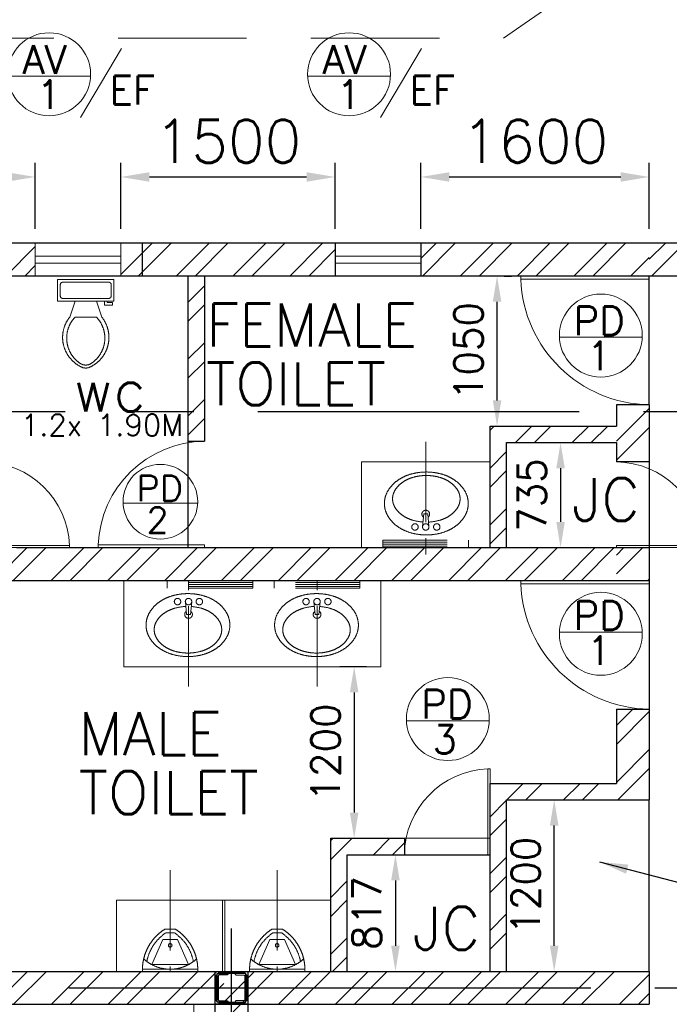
# Model space of a CAD drawing. Header units: inches. Extents: x 306235 to 1392759, y -66369 to 421098.
# Tile 7 of 91: x 317973 to 322522, y -10924 to -4035. Entities that reach past the tile are written whole.
import ezdxf
from ezdxf.enums import TextEntityAlignment as Align

# ---------------------------------------------------------------- set-up
doc = ezdxf.new("R2010")
doc.units = ezdxf.units.IN
doc.header["$LTSCALE"] = 1800
doc.header["$MEASUREMENT"] = 0
for name, pattern in [('1 NORTH ELEVATION$0$NORTH ELEVATION$0$HIDDEN', [0.375, 0.25, -0.125]), ('CENTER', [2, 1.25, -0.25, 0.25, -0.25]), ('DASHED', [0.75, 0.5, -0.25])]:
    doc.linetypes.add(name, pattern=pattern)
doc.layers.get('0').update_dxf_attribs({"color": 253, "lineweight": 9})
for name, color, linetype, lineweight in [('0a', 7, 'Continuous', 9), ('1', 7, 'Continuous', 18), ('A-DOOR', 31, 'Continuous', 9), ('A-DOOR TAG', 3, 'Continuous', 15), ('CCONTHIN', 15, '1 NORTH ELEVATION$0$NORTH ELEVATION$0$HIDDEN', 13), ('CHAT', 11, 'Continuous', 13), ('CL', 8, 'CENTER', 15), ('DOOR', 235, 'Continuous', 13), ('OPENING EO', 2, 'Continuous', 18), ('STAIR', 2, 'Continuous', 18), ('WALL HATCH', 251, 'Continuous', 13), ('WIN', 31, 'Continuous', 13)]:
    doc.layers.add(name, color=color, linetype=linetype, lineweight=lineweight)
for name, color, linetype in [('COL', 1, 'Continuous'), ('DIM', 4, 'Continuous'), ('GRID', 251, 'CENTER'), ('TEXT', 3, 'Continuous'), ('WALL', 6, 'Continuous'), ('WALL1', 6, 'Continuous')]:
    doc.layers.add(name, color=color, linetype=linetype)
doc.styles.add('ROAMNS', font='ROMANS.shx')
doc.styles.add('ROMANS', font='romans.shx')
doc.linetypes.add('FENCELINE1', pattern='A,0.25,-0.1,[133,ltypeshp.shx,S=0.1,R=0,X=-0.1,Y=0],-0.1,1', length=1.45)
doc.dimstyles.new('DIM INT 1', dxfattribs={"dimtxt": 300, "dimasz": 200, "dimexe": 100, "dimexo": 100, "dimgap": 100, "dimtad": 1, "dimdec": 0, "dimzin": 13, "dimdsep": 46, "dimlunit": 5, "dimtxsty": 'ROAMNS', "dimblk1": 'CLOSEDBLANK', "dimcen": 0.09, "dimclrd": 9, "dimclre": 9, "dimclrt": 4, "dimadec": 0, "dimazin": 0, "dimtfac": 1, "dimtdec": 0, "dimtix": 1, "dimtmove": 2, "dimatfit": 3, "dimfxl": 1, "dimtolj": 1, "dimtzin": 13, "dimarcsym": 0})
doc.dimstyles.new('DIM INT 2', dxfattribs={"dimtxt": 200, "dimasz": 180, "dimexe": 100, "dimexo": 100, "dimgap": 100, "dimtad": 1, "dimdec": 0, "dimzin": 13, "dimdsep": 46, "dimlunit": 5, "dimtxsty": 'ROAMNS', "dimcen": 0.09, "dimclrd": 9, "dimclre": 9, "dimclrt": 4, "dimadec": 0, "dimazin": 0, "dimtfac": 1, "dimtdec": 0, "dimtix": 1, "dimtmove": 2, "dimatfit": 3, "dimfxl": 1, "dimtolj": 1, "dimtzin": 13, "dimarcsym": 0})
pattern_1 = [(45, (-125722.24, -189145.74), (-198.87378, 198.87378), []), (45, (-125589.66, -189145.74), (-198.87378, 198.87378), [])]

# ---------------------------------------------------------------- blocks, each defined once
blk = doc.blocks.new('*D576')
at = {"layer": 'Defpoints', "color": 0, "transparency": 16777216}
for p in [(318081.6, -5135.7), (317456.6, -5598.7), (318081.6, -5598.7)]:
    blk.add_point(p, dxfattribs=at)
at = {"layer": 'DIM', "color": 9, "lineweight": -2, "transparency": 16777216}
for p, q in [((317869.1, -3921.5), (316912, -3921.5)), ((317769.1, -5135.7), (317869.1, -3921.5)), ((317456.6, -5498.7), (317456.6, -5035.7)), ((318081.6, -5498.7), (318081.6, -5035.7)), ((317656.6, -5135.7), (317881.6, -5135.7))]:
    blk.add_line(p, q, dxfattribs=at)
at = {"layer": 'DIM', "color": 9, "transparency": 16777216}
for points in [[(317656.6, -5102.3), (317656.6, -5169), (317456.6, -5135.7)], [(317881.6, -5102.3), (317881.6, -5169), (318081.6, -5135.7)]]:
    blk.add_solid(points, dxfattribs=at)
at = {"layer": 'DIM', "color": 4, "transparency": 16777216, "insert": (317390.5, -3671.5), "char_height": 300, "attachment_point": 5, "style": 'ROAMNS'}
blk.add_mtext('\\A1;625', dxfattribs=at)
blk = doc.blocks.new('_ClosedBlank')
at = {"color": 0, "linetype": 'ByBlock', "lineweight": -2}
for p, q in [((-1, 0.167), (0, 0)), ((-1, 0.167), (-1, -0.167)), ((0, 0), (-1, -0.167))]:
    blk.add_line(p, q, dxfattribs=at)
blk = doc.blocks.new('*D577')
at = {"layer": 'Defpoints', "color": 0, "transparency": 16777216}
for p in [(320181.6, -5135.7), (318681.6, -5598.7), (320181.6, -5598.7)]:
    blk.add_point(p, dxfattribs=at)
at = {"layer": 'DIM', "color": 9, "lineweight": -2, "transparency": 16777216}
for p, q in [((318681.6, -5498.7), (318681.6, -5035.7)), ((320181.6, -5498.7), (320181.6, -5035.7)), ((318881.6, -5135.7), (319981.6, -5135.7))]:
    blk.add_line(p, q, dxfattribs=at)
at = {"layer": 'DIM', "color": 9, "transparency": 16777216}
for points in [[(318881.6, -5102.3), (318881.6, -5169), (318681.6, -5135.7)], [(319981.6, -5102.3), (319981.6, -5169), (320181.6, -5135.7)]]:
    blk.add_solid(points, dxfattribs=at)
at = {"layer": 'DIM', "color": 4, "transparency": 16777216, "insert": (319431.6, -4885.7), "char_height": 300, "attachment_point": 5, "style": 'ROAMNS'}
blk.add_mtext('\\A1;1500', dxfattribs=at)
blk = doc.blocks.new('*D578')
at = {"layer": 'Defpoints', "color": 0, "transparency": 16777216}
for p in [(322381.6, -5135.7), (320781.6, -5598.7), (322381.6, -5598.7)]:
    blk.add_point(p, dxfattribs=at)
at = {"layer": 'DIM', "color": 9, "lineweight": -2, "transparency": 16777216}
for p, q in [((320781.6, -5498.7), (320781.6, -5035.7)), ((322381.6, -5498.7), (322381.6, -5035.7)), ((320981.6, -5135.7), (322181.6, -5135.7))]:
    blk.add_line(p, q, dxfattribs=at)
at = {"layer": 'DIM', "color": 9, "transparency": 16777216}
for points in [[(320981.6, -5102.3), (320981.6, -5169), (320781.6, -5135.7)], [(322181.6, -5102.3), (322181.6, -5169), (322381.6, -5135.7)]]:
    blk.add_solid(points, dxfattribs=at)
at = {"layer": 'DIM', "color": 4, "transparency": 16777216, "insert": (321581.6, -4885.7), "char_height": 300, "attachment_point": 5, "style": 'ROAMNS'}
blk.add_mtext('\\A1;1600', dxfattribs=at)
blk = doc.blocks.new('SERVICE BUILDING-ARCH$0$dd1')
at = {"layer": 'DOOR'}
blk.add_lwpolyline([(-1000, 975), (0, 975), (0, 1000), (-1000, 1000)], close=True, dxfattribs=at)
blk.add_arc((13.4, 1014.1), 1014.2, 182.20927, 269.24117, dxfattribs=at)
blk = doc.blocks.new('*U574')
for p, q in [((9.5, -7), (9.5, -3)), ((-10, -9.5), (-8, -9.5)), ((-10, -10.5), (-10, -9.5)), ((-7, -10.5), (-10, -10.5)), ((-8, -9.5), (-8, -9)), ((-7, -9), (-7, -10.5)), ((-4, -9), (-6, -15)), ((4, -9), (6, -15)), ((4, -15), (-4, -15))]:
    blk.add_line(p, q)
blk.add_lwpolyline([(10.5, -9), (10.5, -1), (-10.5, -1), (-10.5, -9)], close=True)
for points in [[(-9.5, -3), (-9.5, -7)], [(8.5, -2), (-8.5, -2)], [(-8.5, -8), (8.5, -8)]]:
    blk.add_lwpolyline(points)
for centre, radius, start, end in [((-8.62, -2.88), 0.884, 81.8699, 188.1301), ((8.62, -2.88), 0.884, 351.8699, 98.1301), ((-8.62, -7.12), 0.884, 171.8699, 278.1301), ((8.62, -7.12), 0.884, 261.8699, 8.1301), ((3.52, -22.58), 12.17, 141.4691, 247.9714), ((4.2, -22.82), 11.33, 136.3677, 238.9468), ((-3.52, -22.58), 12.17, 292.0284, 38.5307), ((-4.2, -22.82), 11.33, 301.053, 43.6321), ((0, -28.88), 4, 245.7318, 294.2682), ((0, -30), 4, 254.8605, 285.1395)]:
    blk.add_arc(centre, radius, start, end)
blk = doc.blocks.new('*U560')
for p, q in [((-27.5, 308.1), (42.7, 308.1)), ((-20.1, 282.7), (35.4, 282.7)), ((-43.2, 235.2), (-121, 59.3)), ((-43.2, 235.2), (58.4, 235.2)), ((58.4, 235.2), (136.2, 59.3)), ((-186, 28.7), (201.3, 28.7)), ((-186, 28.7), (-186, 11.7)), ((-186, 11.7), (201.3, 11.7)), ((-121, 59.3), (136.2, 59.3)), ((201.3, 11.7), (201.3, 28.7))]:
    blk.add_line(p, q)
blk.add_circle((7.1, 194.1), 12.7)
for centre, radius, start, end in [((148.1, 23.8), 334.2, 121.69705, 179.15509), ((148.1, 23.8), 308.8, 123.0108, 169.30552), ((-132.8, 23.8), 308.8, 10.69448, 56.9892), ((-132.8, 23.8), 334.2, 0.84491, 58.30295), ((7.6, 299.7), 272.6, 227.25197, 312.74803)]:
    blk.add_arc(centre, radius, start, end)
blk = doc.blocks.new('*D590')
at = {"color": 9, "lineweight": -2, "transparency": 16777216}
for p, q in [((321569.8, -6993.7), (321860.3, -6993.7)), ((321760.3, -7173.7), (321760.3, -7548.7)), ((321569.8, -7728.7), (321860.3, -7728.7))]:
    blk.add_line(p, q, dxfattribs=at)
at = {"color": 9, "transparency": 16777216}
for points in [[(321730.3, -7173.7), (321790.3, -7173.7), (321760.3, -6993.7)], [(321730.3, -7548.7), (321790.3, -7548.7), (321760.3, -7728.7)]]:
    blk.add_solid(points, dxfattribs=at)
at = {"layer": 'Defpoints', "color": 0, "transparency": 16777216}
for p in [(321469.8, -6993.7), (321469.8, -7728.7), (321760.3, -7728.7)]:
    blk.add_point(p, dxfattribs=at)
at = {"color": 4, "transparency": 16777216, "insert": (321560.3, -7361.2), "char_height": 200, "attachment_point": 5, "rotation": 90, "style": 'ROAMNS'}
blk.add_mtext('\\A1;735', dxfattribs=at)
blk = doc.blocks.new('*D591')
at = {"color": 9, "lineweight": -2, "transparency": 16777216}
for p, q in [((320401.6, -8561.9), (320215.3, -8561.9)), ((320315.3, -8741.9), (320315.3, -9581.9)), ((320251.6, -9761.9), (320415.3, -9761.9))]:
    blk.add_line(p, q, dxfattribs=at)
at = {"color": 9, "transparency": 16777216}
for points in [[(320285.3, -8741.9), (320345.3, -8741.9), (320315.3, -8561.9)], [(320285.3, -9581.9), (320345.3, -9581.9), (320315.3, -9761.9)]]:
    blk.add_solid(points, dxfattribs=at)
at = {"layer": 'Defpoints', "color": 0, "transparency": 16777216}
for p in [(320501.6, -8561.9), (320151.6, -9761.9), (320315.3, -9761.9)]:
    blk.add_point(p, dxfattribs=at)
at = {"color": 4, "transparency": 16777216, "insert": (320115.3, -9161.9), "char_height": 200, "attachment_point": 5, "rotation": 90, "style": 'ROAMNS'}
blk.add_mtext('\\A1;1200', dxfattribs=at)
blk = doc.blocks.new('*D592')
at = {"color": 9, "lineweight": -2, "transparency": 16777216}
for p, q in [((320494.8, -9876.9), (320704.3, -9876.9)), ((320604.3, -10056.9), (320604.3, -10513.7)), ((320494.8, -10693.7), (320704.3, -10693.7))]:
    blk.add_line(p, q, dxfattribs=at)
at = {"color": 9, "transparency": 16777216}
for points in [[(320574.3, -10056.9), (320634.3, -10056.9), (320604.3, -9876.9)], [(320574.3, -10513.7), (320634.3, -10513.7), (320604.3, -10693.7)]]:
    blk.add_solid(points, dxfattribs=at)
at = {"layer": 'Defpoints', "color": 0, "transparency": 16777216}
for p in [(320394.8, -9876.9), (320394.8, -10693.7), (320604.3, -10693.7)]:
    blk.add_point(p, dxfattribs=at)
at = {"color": 4, "transparency": 16777216, "insert": (320404.3, -10285.3), "char_height": 200, "attachment_point": 5, "rotation": 90, "style": 'ROAMNS'}
blk.add_mtext('\\A1;817', dxfattribs=at)
blk = doc.blocks.new('*D589')
at = {"color": 9, "lineweight": -2, "transparency": 16777216}
for p, q in [((321811.3, -9493.7), (321815.8, -9493.7)), ((321715.8, -10513.7), (321715.8, -9673.7)), ((321811.3, -10693.7), (321815.8, -10693.7))]:
    blk.add_line(p, q, dxfattribs=at)
at = {"color": 9, "transparency": 16777216}
for points in [[(321685.8, -9673.7), (321745.8, -9673.7), (321715.8, -9493.7)], [(321685.8, -10513.7), (321745.8, -10513.7), (321715.8, -10693.7)]]:
    blk.add_solid(points, dxfattribs=at)
at = {"layer": 'Defpoints', "color": 0, "transparency": 16777216}
for p in [(321711.3, -9493.7), (321715.8, -9493.7), (321711.3, -10693.7)]:
    blk.add_point(p, dxfattribs=at)
at = {"color": 4, "transparency": 16777216, "insert": (321515.8, -10093.7), "char_height": 200, "attachment_point": 5, "rotation": 90, "style": 'ROAMNS'}
blk.add_mtext('\\A1;1200', dxfattribs=at)
blk = doc.blocks.new('*D593')
at = {"color": 9, "lineweight": -2, "transparency": 16777216}
for p, q in [((321366.6, -5828.7), (321415.8, -5828.7)), ((321315.8, -6698.7), (321315.8, -6008.7)), ((321366.6, -6878.7), (321415.8, -6878.7))]:
    blk.add_line(p, q, dxfattribs=at)
at = {"color": 9, "transparency": 16777216}
for points in [[(321285.8, -6008.7), (321345.8, -6008.7), (321315.8, -5828.7)], [(321285.8, -6698.7), (321345.8, -6698.7), (321315.8, -6878.7)]]:
    blk.add_solid(points, dxfattribs=at)
at = {"layer": 'Defpoints', "color": 0, "transparency": 16777216}
for p in [(321266.6, -5828.7), (321315.8, -5828.7), (321266.6, -6878.7)]:
    blk.add_point(p, dxfattribs=at)
at = {"color": 4, "transparency": 16777216, "insert": (321115.8, -6353.7), "char_height": 200, "attachment_point": 5, "rotation": 90, "style": 'ROAMNS'}
blk.add_mtext('\\A1;1050', dxfattribs=at)
blk = doc.blocks.new('Stub column')
at = {"layer": 'COL', "linetype": 'ByBlock'}
for p, q in [((-108, 90), (-108, -90)), ((-108, 90), (-100, 90)), ((-108, 90), (-100, 90)), ((-108, 90), (-108, -90)), ((-25, 100), (-100, 100)), ((-100, 100), (-100, -100)), ((-100, 100), (-100, -100)), ((-25, 100), (-100, 100)), ((90, 108), (-90, 108)), ((-90, 100), (-90, 108)), ((-90, 100), (-90, 108)), ((-25, 100), (100, 100)), ((90, 100), (90, 108)), ((100, 100), (100, -100)), ((108, 90), (100, 90)), ((108, 90), (108, -90)), ((-108, -90), (-100, -90)), ((-108, -90), (-100, -90)), ((-100, -100), (-25, -100)), ((-100, -100), (-25, -100)), ((-90, -100), (-90, -108)), ((-90, -100), (-90, -108)), ((90, -108), (-90, -108)), ((100, -100), (-25, -100)), ((90, -100), (90, -108)), ((108, -90), (100, -90))]:
    blk.add_line(p, q, dxfattribs=at)
for points in [[(-25, -100), (-25, -96.7, 0.401544), (-30.7, -90.8), (-88.3, -88.2, -0.401544), (-94, -82.3), (-94, 82.3, -0.401544), (-88.3, 88.2), (-30.7, 90.8, 0.401544), (-25, 96.7), (-25, 100)], [(-25, -100), (-25, -96.7, 0.401544), (-30.7, -90.8), (-88.3, -88.2, -0.401544), (-94, -82.3), (-94, 82.3, -0.401544), (-88.3, 88.2), (-30.7, 90.8, 0.401544), (-25, 96.7), (-25, 100)], [(25, -100), (25, -96.7, -0.401544), (30.7, -90.8), (88.3, -88.2, 0.401544), (94, -82.3), (94, 82.3, 0.401544), (88.3, 88.2), (30.7, 90.8, -0.401544), (25, 96.7), (25, 100)]]:
    blk.add_lwpolyline(points, format="xyb", dxfattribs=at)
blk = doc.blocks.new('SC-01& LIFT')
at = {"layer": 'WALL HATCH'}
h = blk.add_hatch(dxfattribs=at)
h.set_pattern_fill('ANSI32', color=256, scale=750, style=0)
h.set_pattern_definition([(45, (-441363.83, -169222.05), (-198.87378, 198.87378), []), (45, (-441231.25, -169222.05), (-198.87378, 198.87378), [])])
edge = h.paths.add_edge_path()
edge.add_arc((3522.5, -33583100.1), 33587860.1, 89.99990191, 90.00029426, ccw=False)
edge.add_line((3580, 4760), (3580, 9000))
edge.add_line((3580, 9000), (3350, 9000))
edge.add_line((3350, 9000), (3350, 4760))
at = {"layer": 'COL'}
blk.add_lwpolyline([(3350, 9085), (3580, 9085), (3580, 8855), (3350, 8855)], close=True, dxfattribs=at)
at = {"layer": 'STAIR', "linetype": 'FENCELINE1', "ltscale": 0.25}
blk.add_line((3200, 8855), (3200, 5396.1), dxfattribs=at)
at = {"layer": 'WALL', "flags": 128}
blk.add_lwpolyline([(3580, 9000), (3580, 4710), (3350, 4710), (3350, 9000)], dxfattribs=at)
at = {"layer": 'COL', "xscale": -1, "rotation": 180}
blk.add_blockref('Stub column', (3465, 8970), dxfattribs=at)

msp = doc.modelspace()

# ---------------------------------------------------------------- hatches: boundary and pattern name
at = {"layer": 'WALL HATCH'}
h = msp.add_hatch(dxfattribs=at)
h.set_pattern_fill('ANSI32', color=256, scale=750, style=0)
h.set_pattern_definition([(45, (-150584.2, -160863.58), (-198.87378, 198.87378), []), (45, (-150451.62, -160863.58), (-198.87378, 198.87378), [])])
h.paths.add_polyline_path([(316856.6, -5828.7), (316856.6, -5598.7), (315216.6, -5598.7), (315216.6, -5828.7)])
h.paths.add_polyline_path([(318081.6, -5828.7), (318081.6, -5598.7), (317456.6, -5598.7), (317456.6, -5828.7)])
h.paths.add_polyline_path([(320781.6, -5598.7), (320781.6, -5828.7), (322381.6, -5828.7), (322381.6, -5598.7)])
h.paths.add_polyline_path([(320181.6, -5828.7), (320181.6, -5598.7), (318681.6, -5598.7), (318681.6, -5828.7)])
h = msp.add_hatch(dxfattribs=at)
h.set_pattern_fill('ANSI32', color=256, scale=750, style=0)
h.set_pattern_definition([(45, (-125722.24, -188915.74), (-198.87378, 198.87378), []), (45, (-125589.66, -188915.74), (-198.87378, 198.87378), [])])
h.paths.add_polyline_path([(353991.6, -5598.7), (353991.6, -5828.7), (376991.6, -5828.7), (376991.6, -5598.7)])
h.paths.add_polyline_path([(337241.6, -5598.7), (337241.6, -5828.7), (339741.6, -5828.8), (339741.6, -5598.8)])
h.paths.add_polyline_path([(332241.6, -5598.7), (332241.6, -5828.7), (334241.6, -5828.7), (334241.6, -5598.7)])
h.paths.add_polyline_path([(347741.6, -5598.7), (347741.6, -5828.7), (353991.6, -5828.7), (353991.6, -5598.7)])
h.paths.add_polyline_path([(344741.6, -5828.7), (344741.6, -5598.7), (342741.6, -5598.7), (342741.6, -5828.7)])
h.paths.add_polyline_path([(441341.6, -5598.7), (441341.6, -5828.7), (441681.6, -5828.7), (441681.6, -5598.7)])
h.paths.add_polyline_path([(384491.6, -5828.7), (384491.6, -5598.7), (378191.6, -5598.7), (378191.6, -5828.7)])
h.paths.add_polyline_path([(389491.6, -5828.7), (389491.6, -5598.7), (387491.6, -5598.7), (387491.6, -5828.7)])
h.paths.add_polyline_path([(395241.6, -5828.7), (395241.6, -5598.7), (392491.6, -5598.7), (392491.6, -5828.7)])
h.paths.add_polyline_path([(400241.6, -5828.7), (400241.6, -5598.7), (398241.6, -5598.7), (398241.6, -5828.7)])
h.paths.add_polyline_path([(405991.6, -5828.7), (405991.6, -5598.7), (403241.6, -5598.7), (403241.6, -5828.7)])
h.paths.add_polyline_path([(410991.6, -5828.7), (410991.6, -5598.7), (408991.6, -5598.7), (408991.6, -5828.7)])
h.paths.add_polyline_path([(419741.6, -5598.7), (419741.6, -5828.7), (424291.6, -5828.7), (424291.6, -5598.7)])
h.paths.add_polyline_path([(416741.6, -5828.7), (416741.6, -5598.7), (413991.6, -5598.7), (413991.6, -5828.7)])
h.paths.add_polyline_path([(436191.6, -5598.7), (436191.6, -5828.7), (440741.6, -5828.7), (440741.6, -5598.7)])
h.paths.add_polyline_path([(435311.8, -5598.7), (435311.8, -5828.7), (436191.6, -5828.7), (436191.6, -5598.7)])
h.paths.add_polyline_path([(434711.8, -5828.7), (434711.8, -5598.7), (425491.6, -5598.7), (425491.6, -5828.7)])
h.paths.add_polyline_path([(326741.6, -5598.7), (326741.6, -5828.7), (329241.6, -5828.7), (329241.6, -5598.7)])
h.paths.add_polyline_path([(323741.6, -5828.7), (323741.6, -5598.7), (322381.6, -5598.7), (322381.6, -5828.7)])
h = msp.add_hatch(dxfattribs=at)
h.set_pattern_fill('ANSI32', color=256, scale=750, style=0)
h.set_pattern_definition([(45, (63030.03, -717953.4), (-198.87378, 198.87378), []), (45, (63162.6, -717953.4), (-198.87378, 198.87378), [])])
h.paths.add_polyline_path([(319151.6, -5828.7), (319266.6, -5828.7), (319266.6, -6638.5), (319151.6, -6638.5)])
h.paths.add_polyline_path([(319151.6, -6638.5), (319266.6, -6638.5), (319266.6, -6985), (319151.6, -6985)])
h = msp.add_hatch(dxfattribs=at)
h.set_pattern_fill('ANSI32', color=256, scale=750, style=0)
h.set_pattern_definition([(45, (-125722.24, -188765.74), (-198.87378, 198.87378), []), (45, (-125589.66, -188765.74), (-198.87378, 198.87378), [])])
h.paths.add_polyline_path([(322151.6, -7128.7), (322381.6, -7128.7), (322381.6, -6728.7), (322151.6, -6728.7)])
h.paths.add_polyline_path([(322381.6, -7728.7), (322151.6, -7728.7), (322151.6, -7958.7), (322381.6, -7958.7)])
h.paths.add_polyline_path([(322151.6, -9493.7), (322381.6, -9493.7), (322381.6, -8858.7), (322151.6, -8858.7)])
h = msp.add_hatch(dxfattribs=at)
h.set_pattern_fill('ANSI32', color=256, scale=750, style=0)
h.set_pattern_definition([(45, (315991.6, -6878.7), (-198.874, 198.874), []), (45, (316124.18, -6878.7), (-198.874, 198.874), [])])
h.paths.add_polyline_path([(322151.6, -6878.7), (321266.6, -6878.7), (321266.6, -7828.7), (321381.6, -7828.7), (321381.6, -6993.7), (322151.6, -6993.7)])
h = msp.add_hatch(dxfattribs=at)
h.set_pattern_fill('ANSI32', color=256, scale=750, style=0)
h.set_pattern_definition([(45, (-125722.24, -188565.74), (-198.87378, 198.87378), []), (45, (-125589.66, -188565.74), (-198.87378, 198.87378), [])])
h.paths.add_polyline_path([(316106.6, -7728.7), (316106.6, -7958.7), (322151.6, -7958.7), (322151.6, -7728.7)])
h = msp.add_hatch(dxfattribs=at)
h.set_pattern_fill('ANSI32', color=256, scale=750, style=0)
h.set_pattern_definition([(45, (-125722.24, -188915.74), (-198.87378, 198.87378), []), (45, (-125589.66, -188915.74), (-198.87378, 198.87378), [])])
h.paths.add_polyline_path([(321381.6, -9493.7), (322151.6, -9493.7), (322151.6, -9378.7), (321266.6, -9378.7), (321266.6, -10693.7), (321381.6, -10693.7)])
h = msp.add_hatch(dxfattribs=at)
h.set_pattern_fill('ANSI32', color=256, scale=750, style=0)
h.set_pattern_definition([(45, (315991.6, -6778.7), (-198.874, 198.874), []), (45, (316124.18, -6778.7), (-198.874, 198.874), [])])
h.paths.add_polyline_path([(320666.6, -9876.9), (320666.6, -9761.9), (320151.6, -9761.9), (320151.6, -10693.7), (320266.6, -10693.7), (320266.6, -9876.9)])
h = msp.add_hatch(dxfattribs=at)
h.set_pattern_fill('ANSI32', color=256, scale=750, style=0)
h.set_pattern_definition(pattern_1)
h.paths.add_polyline_path([(316106.6, -10693.7), (316106.6, -10923.7), (318991.6, -10923.7), (318991.6, -10693.7)])
h = msp.add_hatch(dxfattribs=at)
h.set_pattern_fill('ANSI32', color=256, scale=750, style=0)
h.set_pattern_definition(pattern_1)
h.paths.add_polyline_path([(322381.6, -10693.7), (322151.6, -10693.7), (322151.6, -10693.7), (318951.8, -10693.7), (318951.8, -10923.7), (322381.6, -10923.7)])

# ---------------------------------------------------------------- linework, layer by layer
msp.add_line((320666.6, -9761.9), (321266.6, -9761.9))
at = {"layer": '0a', "linetype": 'DASHED'}
msp.add_lwpolyline([(323121.6, -6126.7), (323121.6, -11408.5), (314612.4, -11408.5), (314612.4, -4165.5), (321360.9, -4165.5), (323989.6, -2319.7)], close=True, dxfattribs=at)
at = {"layer": '1'}
msp.add_lwpolyline([(318081.6, -5598.7), (318681.6, -5598.7), (318681.6, -5828.7), (318081.6, -5828.7)], close=True, dxfattribs=at)
at = {"layer": 'A-DOOR TAG', "color": 1}
for p, q in [((318685.9, -4237.8), (318398.6, -4720.4)), ((320785.9, -4237.8), (320498.6, -4720.4)), ((318469.7, -4429.5), (317889.6, -4429.5)), ((320569.7, -4429.5), (319989.6, -4429.5)), ((322332.4, -6257.3), (321752.3, -6257.3)), ((319219.4, -7418.6), (318697.3, -7418.6)), ((322332.4, -8319.6), (321752.3, -8319.6)), ((321261.2, -8940.2), (320681.1, -8940.2))]:
    msp.add_line(p, q, dxfattribs=at)
for centre, radius in [((318179.6, -4417.3), 290.3), ((320279.6, -4417.3), 290.3), ((322042.3, -6245.1), 290.3), ((318958.4, -7407.6), 261.2), ((322042.3, -8331.8), 290.3), ((320971.1, -8928), 290.3)]:
    msp.add_circle(centre, radius, dxfattribs=at)
at = {"layer": 'CCONTHIN', "linetype": 'Continuous'}
for p, q in [((320366.6, -7128.7), (321266.6, -7128.7)), ((320366.6, -7728.7), (320366.6, -7128.7)), ((318701.6, -8561.9), (318701.6, -7961.9)), ((320501.6, -8561.9), (320501.6, -7961.9)), ((320501.6, -8561.9), (318701.6, -8561.9)), ((318651.6, -10194.7), (320151.6, -10194.7)), ((318651.6, -10693.7), (318651.6, -10194.7)), ((319393.6, -10693.7), (319393.6, -10194.7)), ((319409.6, -10693.7), (319409.6, -10194.7)), ((320151.6, -10693.7), (320151.6, -10194.7))]:
    msp.add_line(p, q, dxfattribs=at)
at = {"layer": 'CCONTHIN'}
for p, q in [((320803.2, -7492.8), (320794.2, -7581.9)), ((320830, -7492.8), (320803.2, -7492.8)), ((320839, -7581.9), (320830, -7492.8)), ((320516.1, -7677.5), (320516.1, -7728.7)), ((320516.6, -7677.5), (321116.6, -7677.5)), ((320516.6, -7690.6), (321116.6, -7690.6)), ((320516.6, -7704.3), (321116.6, -7704.3)), ((321116.6, -7677.5), (321116.6, -7728.7)), ((320516.6, -7717.4), (321116.6, -7717.4)), ((320516.6, -7728.7), (321116.6, -7728.7)), ((319005.6, -8013), (319005.6, -7961.9)), ((319605.6, -7961.9), (319005.6, -7961.9)), ((319605.6, -7973.2), (319005.6, -7973.2)), ((319605.6, -7986.2), (319005.6, -7986.2)), ((319606, -8013), (319606, -7961.9)), ((319755.6, -8013), (319755.6, -7961.9)), ((320355.6, -7961.9), (319755.6, -7961.9)), ((320355.6, -7973.2), (319755.6, -7973.2)), ((320355.6, -7986.2), (319755.6, -7986.2)), ((320356, -8013), (320356, -7961.9)), ((319605.6, -8000), (319005.6, -8000)), ((319605.6, -8013), (319005.6, -8013)), ((320355.6, -8000), (319755.6, -8000)), ((320355.6, -8013), (319755.6, -8013)), ((319133.2, -8108.6), (319142.1, -8197.7)), ((319169, -8197.7), (319178, -8108.6)), ((320033.2, -8108.6), (320042.1, -8197.7)), ((320069, -8197.7), (320078, -8108.6)), ((319142.1, -8197.7), (319169, -8197.7)), ((320042.1, -8197.7), (320069, -8197.7))]:
    msp.add_line(p, q, dxfattribs=at)
for points in [[(320551.6, -7331.5, -0.106945), (320621, -7257.5, -0.081588), (320711.1, -7215, -0.06972), (320820.6, -7199.6, -0.06972), (320930.1, -7215, -0.081588), (321020.1, -7257.5, -0.106945), (321089.5, -7331.5, -0.277067), (321089.5, -7508.2)], [(320798.9, -7549.8, -0.053744), (320726.8, -7537.3, -0.081588), (320653.5, -7502.7, -0.106945), (320600.6, -7446.4, -0.277067), (320600.6, -7328.4, -0.106945), (320653.5, -7272.1, -0.081588), (320726.8, -7237.4, -0.06972), (320820.6, -7224.3, -0.06972), (320914.4, -7237.4, -0.081588), (320987.7, -7272.1, -0.106945), (321040.6, -7328.4, -0.277067), (321040.6, -7446.4, -0.106945), (320987.7, -7502.7, -0.081588), (320914.4, -7537.3, -0.059576), (320834.4, -7550.2)], [(320711.1, -7624.7, -0.081588), (320621, -7582.1, -0.106945), (320551.6, -7508.2, -0.277067), (320551.6, -7331.5)], [(321089.5, -7508.2, -0.106945), (321020.1, -7582.1, -0.081588), (320930.1, -7624.7, -0.140121), (320711.1, -7624.7)], [(318882.7, -8182.4, -0.106945), (318952.1, -8108.4, -0.081588), (319042.1, -8065.9, -0.140121), (319261.1, -8065.9)], [(319782.7, -8182.4, -0.106945), (319852.1, -8108.4, -0.081588), (319942.1, -8065.9, -0.140121), (320161.1, -8065.9)], [(319261.1, -8065.9, -0.081588), (319351.1, -8108.4, -0.106945), (319420.5, -8182.4, -0.277067), (319420.5, -8359.1)], [(320161.1, -8065.9, -0.081588), (320251.1, -8108.4, -0.106945), (320320.5, -8182.4, -0.277067), (320320.5, -8359.1)], [(319420.5, -8359.1, -0.106945), (319351.1, -8433, -0.081588), (319261.1, -8475.6, -0.06972), (319151.6, -8490.9, -0.06972), (319042.1, -8475.6, -0.081588), (318952.1, -8433, -0.106945), (318882.7, -8359.1, -0.277067), (318882.7, -8182.4)], [(319173.3, -8140.8, -0.053744), (319245.4, -8153.2, -0.081588), (319318.7, -8187.8, -0.106945), (319371.6, -8244.2, -0.277067), (319371.6, -8362.1, -0.106945), (319318.7, -8418.5, -0.081588), (319245.4, -8453.1, -0.06972), (319151.6, -8466.3, -0.06972), (319057.8, -8453.1, -0.081588), (318984.5, -8418.5, -0.106945), (318931.6, -8362.1, -0.277067), (318931.6, -8244.2, -0.106945), (318984.5, -8187.8, -0.081588), (319057.8, -8153.2, -0.059576), (319137.8, -8140.3)], [(320320.5, -8359.1, -0.106945), (320251.1, -8433, -0.081588), (320161.1, -8475.6, -0.06972), (320051.6, -8490.9, -0.06972), (319942.1, -8475.6, -0.081588), (319852.1, -8433, -0.106945), (319782.7, -8359.1, -0.277067), (319782.7, -8182.4)], [(320073.3, -8140.8, -0.053744), (320145.4, -8153.2, -0.081588), (320218.7, -8187.8, -0.106945), (320271.6, -8244.2, -0.277067), (320271.6, -8362.1, -0.106945), (320218.7, -8418.5, -0.081588), (320145.4, -8453.1, -0.06972), (320051.6, -8466.3, -0.06972), (319957.8, -8453.1, -0.081588), (319884.5, -8418.5, -0.106945), (319831.6, -8362.1, -0.277067), (319831.6, -8244.2, -0.106945), (319884.5, -8187.8, -0.081588), (319957.8, -8153.2, -0.059576), (320037.8, -8140.3)]]:
    msp.add_lwpolyline(points, format="xyb", dxfattribs=at)
for centre in [(320740.9, -7584.2), (320816.6, -7584.2), (320893.6, -7584.2), (319078.6, -8106.4), (319155.6, -8106.4), (319231.3, -8106.4), (319978.6, -8106.4), (320055.6, -8106.4), (320131.3, -8106.4)]:
    msp.add_circle(centre, 22.5, dxfattribs=at)
for centre, start, end in [((320816.6, -7494.2), 305.7391, 234.2607), ((319155.6, -8196.4), 125.7391, 54.2607), ((320055.6, -8196.4), 125.7391, 54.2607)]:
    msp.add_arc(centre, 27, start, end, dxfattribs=at)
at = {"layer": 'CL', "ltscale": 0.25}
for p, q in [((320816.6, -6988.6), (320816.6, -7803.9)), ((319155.6, -8700.7), (319155.6, -7964.6)), ((320055.6, -8700.7), (320055.6, -7964.6)), ((319026.6, -9984.4), (319026.6, -10693.7)), ((319776.6, -9984.4), (319776.6, -10693.7))]:
    msp.add_line(p, q, dxfattribs=at)
at = {"layer": 'DIM'}
for p, q in [((322381.6, -6728.7), (322381.6, -5828.7)), ((319151.6, -6985), (319151.6, -7728.7)), ((322381.6, -7128.7), (322381.6, -7728.7)), ((322381.6, -7958.7), (322381.6, -8858.7)), ((322381.6, -10693.7), (322381.6, -9493.7)), ((320666.6, -9876.9), (321266.6, -9876.9))]:
    msp.add_line(p, q, dxfattribs=at)
at = {"layer": 'GRID'}
for p, q in [((444291.6, -6778.7), (309191.6, -6778.7)), ((444291.6, -6778.7), (309191.6, -6778.7)), ((319456.6, -19028.7), (319456.6, -10393.7)), ((319456.6, -19028.7), (319456.6, -10393.7)), ((314716.6, -10808.7), (319721.6, -10808.7)), ((319721.6, -10808.7), (322838.7, -10808.7))]:
    msp.add_line(p, q, dxfattribs=at)
at = {"layer": 'WALL'}
for p, q in [((339741.6, -5598.7), (315216.6, -5598.7)), ((318831.6, -5598.7), (318831.6, -5828.7)), ((320181.6, -5598.7), (320181.6, -5828.7)), ((320781.6, -5598.7), (320781.6, -5828.7)), ((339730.4, -5828.9), (315446.6, -5828.7)), ((319151.6, -5828.7), (319151.6, -7728.7)), ((319266.6, -5828.7), (319266.6, -6985)), ((322151.6, -6728.7), (322151.6, -6878.7)), ((322381.6, -6728.7), (322381.6, -7128.7)), ((321266.6, -7728.7), (321266.6, -6878.7)), ((321266.6, -6878.7), (322151.6, -6878.7)), ((319151.6, -6985), (319266.6, -6985)), ((321381.6, -7728.7), (321381.6, -6993.7)), ((321381.6, -6993.7), (322151.6, -6993.7)), ((322151.6, -6993.7), (322151.6, -7128.7)), ((322381.6, -7128.7), (322151.6, -7128.7)), ((317951.6, -7728.7), (322381.6, -7728.7)), ((322381.6, -7728.7), (322381.6, -9493.7)), ((316106.6, -7958.7), (322151.6, -7958.7)), ((322151.6, -7958.7), (322381.6, -7958.7)), ((322151.6, -8858.7), (322151.6, -9378.7)), ((322151.6, -8858.7), (322381.6, -8858.7)), ((321266.6, -10693.7), (321266.6, -9378.7)), ((321266.6, -9378.7), (322151.6, -9378.7)), ((321381.6, -10693.7), (321381.6, -9493.7)), ((321381.6, -9493.7), (322381.6, -9493.7)), ((320151.6, -10693.7), (320151.6, -9761.9)), ((320151.6, -9761.9), (320666.6, -9761.9)), ((320666.6, -9761.9), (320666.6, -9876.9)), ((320266.6, -10693.7), (320266.6, -9876.9)), ((320266.6, -9876.9), (320666.6, -9876.9)), ((316106.6, -10693.7), (322381.6, -10693.7)), ((322381.6, -10693.7), (322381.6, -10923.7)), ((316106.6, -10923.7), (322381.6, -10923.7))]:
    msp.add_line(p, q, dxfattribs=at)
at = {"layer": 'WALL1'}
msp.add_line((322381.6, -6728.7), (322151.6, -6728.7), dxfattribs=at)
at = {"layer": 'WIN'}
for p, q in [((318081.6, -5688.7), (318681.6, -5688.7)), ((320181.6, -5688.7), (320781.6, -5688.7)), ((318081.6, -5738.7), (318681.6, -5738.7)), ((320181.6, -5738.7), (320781.6, -5738.7))]:
    msp.add_line(p, q, dxfattribs=at)
for points in [[(318081.6, -5598.7), (318681.6, -5598.7), (318681.6, -5828.7), (318081.6, -5828.7)], [(320181.6, -5598.7), (320781.6, -5598.7), (320781.6, -5828.7), (320181.6, -5828.7)]]:
    msp.add_lwpolyline(points, close=True, dxfattribs=at)

# ---------------------------------------------------------------- block references
at = {"layer": 'A-DOOR'}
msp.add_blockref('SC-01& LIFT', (315991.6, -19778.7), dxfattribs=at)
at = {"layer": 'CCONTHIN', "xscale": -18.75, "yscale": 18.75, "zscale": 18.75}
msp.add_blockref('*U574', (318436, -5834.9), dxfattribs=at)
at = {"layer": 'CCONTHIN', "xscale": -1}
msp.add_blockref('*U560', (319034.2, -10705.4), dxfattribs=at)
at = {"layer": 'CCONTHIN'}
msp.add_blockref('*U560', (319769, -10705.4), dxfattribs=at)
at = {"layer": 'CHAT', "xscale": 0.8999999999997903, "yscale": 0.8999999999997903, "zscale": 0.8999999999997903}
for p in [(322381.6, -6728.7), (322381.6, -8858.7)]:
    msp.add_blockref('SERVICE BUILDING-ARCH$0$dd1', p, dxfattribs=at)
at = {"layer": 'CHAT'}
for p, xscale, yscale, zscale, rotation in [((319266.6, -6985), -0.7436525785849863, 0.7436525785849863, 0.7436525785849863, 180), ((317721.6, -7128.7), 0.5999999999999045, 0.5999999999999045, 0.5999999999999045, 180), ((322151.6, -7128.7), 0.5999999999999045, 0.5999999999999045, 0.5999999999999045, 180), ((320666.6, -9876.9), 0.5999999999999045, 0.5999999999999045, 0.5999999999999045, 270)]:
    msp.add_blockref('SERVICE BUILDING-ARCH$0$dd1', p, dxfattribs=dict(at, xscale=xscale, yscale=yscale, zscale=zscale, rotation=rotation))

# ---------------------------------------------------------------- texts
at = {"layer": 'A-DOOR TAG', "linetype": 'Continuous', "style": 'ROMANS'}
for s, height, p in [('AV', 200, (317993.8, -4313.5)), ('AV', 200, (320093.8, -4313.5)), ('1', 200, (318092.1, -4559.5)), ('EF', 200, (318603.9, -4527.8)), ('1', 200, (320192.1, -4559.5)), ('EF', 200, (320703.9, -4527.8)), ('PD', 200, (321850.6, -6141.3)), ('1', 200, (321944.3, -6387.3)), ('PD', 180, (318791.1, -7314.2)), ('2', 180, (318861.6, -7535.6)), ('PD', 200, (321850.6, -8203.6)), ('1', 200, (321944.3, -8449.6)), ('PD', 200, (320785.3, -8824.2)), ('3', 200, (320863.6, -9070.2))]:
    msp.add_text(s, height=height, dxfattribs=at).set_placement(p, align=Align.MIDDLE_LEFT)
at = {"layer": 'TEXT', "style": 'ROAMNS'}
for s, p in [('wc', (318345.8, -6775.7)), ('JC', (321840.3, -7541.7)), ('JC', (320722.8, -10541.7))]:
    msp.add_text(s, height=300, dxfattribs=at).set_placement(p)
at = {"layer": 'TEXT', "char_height": 300, "attachment_point": 1, "line_spacing_factor": 0.825, "style": 'ROAMNS'}
for s, insert, width in [('FEMALE TOILET', (319277.8, -6020.7), 1714.5), ('FEMALE TOILET', (319277.8, -6020.7), 1714.5), ('MALE TOILET', (318386, -8880.6), 1501.248)]:
    msp.add_mtext(s, dxfattribs=dict(at, insert=insert, width=width))
at = {"layer": 'TEXT', "insert": (317981.3, -6796.2), "char_height": 150, "width": 1141.076, "attachment_point": 1, "style": 'ROAMNS'}
msp.add_mtext('1.2x 1.90M', dxfattribs=at)

# ---------------------------------------------------------------- dimensions: what is measured, and where the dimension line sits
for base, p1, p2, picture, middle in [((321315.8, -5828.7), (321266.6, -6878.7), (321266.6, -5828.7), '*D593', (321115.8, -6353.7)), ((321760.3, -7728.7), (321469.8, -6993.7), (321469.8, -7728.7), '*D590', (321560.3, -7361.2)), ((320315.3, -9761.9), (320501.6, -8561.9), (320151.6, -9761.9), '*D591', (320115.3, -9161.9)), ((321715.8, -9493.7), (321711.3, -10693.7), (321711.3, -9493.7), '*D589', (321515.8, -10093.7)), ((320604.3, -10693.7), (320394.8, -9876.9), (320394.8, -10693.7), '*D592', (320404.3, -10285.3))]:
    dim = msp.add_linear_dim(base=base, p1=p1, p2=p2, angle=90, dimstyle='DIM INT 2')
    dim.commit()
    dim.dimension.update_dxf_attribs({"geometry": picture, "text_midpoint": middle})
at = {"layer": 'DIM'}
dim = msp.add_linear_dim(base=(318081.6, -5135.7), p1=(317456.6, -5598.7), p2=(318081.6, -5598.7), dimstyle='DIM INT 1', override={"dimtmove": 1}, dxfattribs=at)
dim.commit()
dim.dimension.update_dxf_attribs({"geometry": '*D576', "text_midpoint": (317769.1, -3921.5), "dimtype": 160})
for base, p1, p2, picture, middle in [((320181.6, -5135.7), (318681.6, -5598.7), (320181.6, -5598.7), '*D577', (319431.6, -4885.7)), ((322381.6, -5135.7), (320781.6, -5598.7), (322381.6, -5598.7), '*D578', (321581.6, -4885.7))]:
    dim = msp.add_linear_dim(base=base, p1=p1, p2=p2, dimstyle='DIM INT 1', override={"dimtmove": 0}, dxfattribs=at)
    dim.commit()
    dim.dimension.update_dxf_attribs({"geometry": picture, "text_midpoint": middle})

# ---------------------------------------------------------------- leaders
at = {"layer": 'OPENING EO'}
msp.add_leader([(322033.6, -9927.8), (322651.2, -10088.9), (324214.2, -10088.9)], dimstyle='DIM INT 1', override={"dimgap": 100, "dimtad": 0}, dxfattribs=at)

doc.saveas('drawing.dxf')
